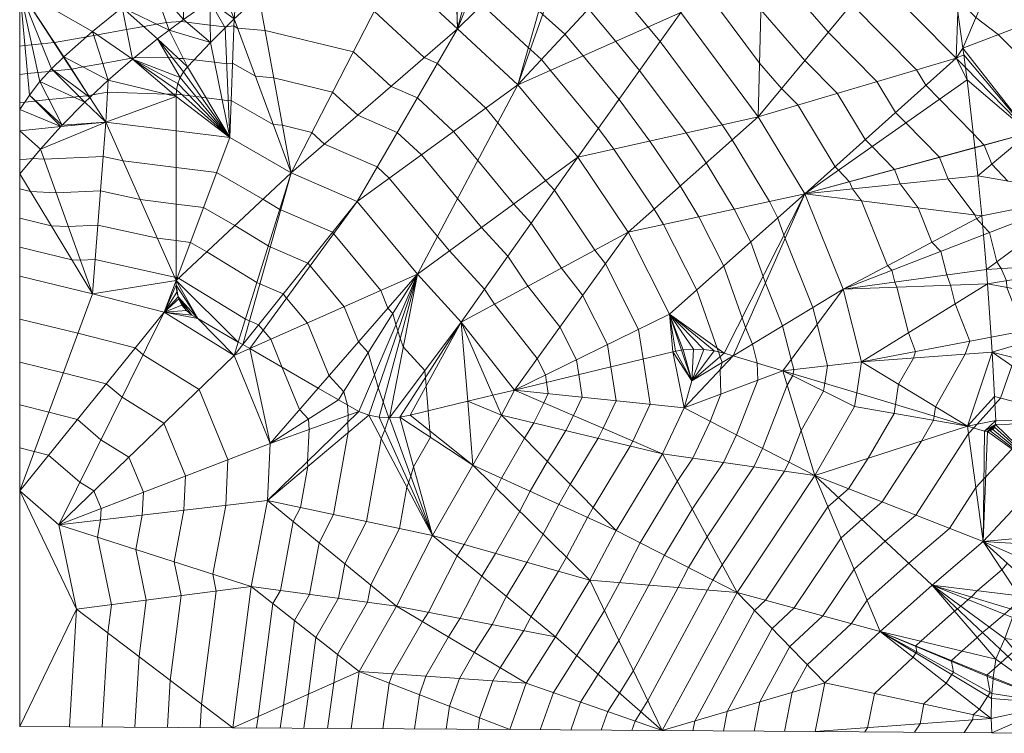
# Model space of a CAD drawing. Header units: metres. Extents: x -40 to 84, y -42 to 34.
# Tile 1 of 6: x -40 to 29, y -42 to 8. Entities that reach past the tile are written whole.
import ezdxf

# ---------------------------------------------------------------- set-up
doc = ezdxf.new("R2010")
doc.units = ezdxf.units.M
doc.layers.add('C-TOPO', color=7, linetype='Continuous', lineweight=30)
doc.layers.add('C-TOPO-MAJR', color=7, linetype='Continuous', lineweight=70)

msp = doc.modelspace()

# ---------------------------------------------------------------- linework, layer by layer
at = {"layer": 'C-TOPO-MAJR', "lineweight": 18}
for p, q in [((-40.211, 2.537, 249), (-39.867, 2.572, 249)), ((-40.211, 0.563, 250), (-37.329, 0.858, 250)), ((-40.211, -1.471, 251), (-39.315, -1.379, 251))]:
    msp.add_line(p, q, dxfattribs=at)
for points in [[(-14.411, 14.733, 244), (-14.245, 14.589, 244), (-14, 14.377, 244), (-13.432, 13.884, 244), (-12.824, 13.555, 244), (-12.186, 13.21, 244), (-9.708, 10.923, 244), (-9.675, 10.892, 244), (-8.939, 10.213, 244), (-8.674, 9.968, 244), (-7.879, 9.378, 244), (-4.634, 6.367, 244), (-4.502, 6.244, 244), (-3.724, 5.547, 244), (-3.09, 4.788, 244), (0.26, 0.735, 244), (1.341, -0.721, 244), (4.151, -4.909, 244), (4.803, -5.989, 244), (7.127, -10.583, 244), (8.571, -14.638, 244), (8.654, -14.889, 244)], [(-11.078, 15.043, 243), (-10.393, 14.673, 243), (-9.828, 14.151, 243), (-9.76, 14.089, 243), (-8.289, 12.731, 243), (-7.759, 12.241, 243), (-6.169, 11.062, 243), (-3.9, 8.957, 243), (-3.636, 8.711, 243), (-2.081, 7.318, 243), (-0.813, 5.799, 243), (1.7, 2.76, 243), (3.862, -0.152, 243), (5.969, -3.293, 243), (7.273, -5.455, 243), (9.016, -8.9, 243), (10.306, -12.522, 243), (10.552, -13.197, 243), (11.02, -14.358, 243), (11.355, -15.675, 243)], [(-7.489, 15.11, 242), (-6.843, 14.514, 242), (-4.458, 12.746, 242), (-3.167, 11.547, 242), (-2.77, 11.179, 242), (-0.438, 9.088, 242), (1.465, 6.81, 242), (3.14, 4.784, 242), (6.382, 0.416, 242), (7.787, -1.678, 242), (9.744, -4.921, 242), (10.905, -7.217, 242), (11.765, -9.632, 242), (11.93, -10.082, 242), (13.135, -13.075, 242), (13.733, -15.427, 242), (13.912, -16.13, 242), (13.865, -16.428, 242)], [(-3.527, 15.007, 241), (-2.748, 14.429, 241), (-2.433, 14.137, 241), (-1.904, 13.646, 241), (1.205, 10.859, 241), (3.742, 7.822, 241), (4.58, 6.808, 241), (8.903, 0.984, 241), (9.606, -0.063, 241), (12.214, -4.386, 241), (12.795, -5.535, 241), (13.225, -6.742, 241), (13.307, -6.967, 241), (15.25, -11.791, 241), (15.549, -12.967, 241), (16.286, -15.864, 241), (16.092, -17.096, 241)], [(18.319, -17.764, 240), (18.659, -15.599, 240), (17.364, -10.507, 240), (14.684, -3.852, 240), (11.424, 1.552, 240), (6.019, 8.833, 240), (2.848, 12.629, 240), (0.326, 14.89, 240)], [(21.025, -18.576, 239), (21.246, -17.167, 239), (22.284, -15.328, 239), (22.439, -14.879, 239), (21.933, -13.572, 239), (21.119, -10.373, 239), (20.987, -10.012, 239), (20.777, -9.19, 239), (20.473, -8.864, 239), (18.652, -4.342, 239), (18.025, -3.504, 239), (17.823, -3, 239), (17.822, -2.997, 239), (17.039, -2.196, 239), (16.8, -1.95, 239), (14.192, 2.373, 239), (13.054, 3.522, 239), (11.52, 5.292, 239), (7.688, 10.454, 239), (5.515, 12.851, 239), (4.512, 14.052, 239), (3.954, 14.596, 239), (3.766, 14.765, 239)], [(23.731, -19.388, 238), (23.833, -18.735, 238), (25.908, -15.058, 238), (26.218, -14.159, 238), (25.207, -11.545, 238), (24.875, -10.238, 238), (24.609, -9.517, 238), (24.191, -7.872, 238), (23.582, -7.221, 238), (22.62, -4.831, 238), (21.367, -3.155, 238), (20.961, -2.149, 238), (20.959, -2.143, 238), (19.395, -0.539, 238), (18.916, -0.048, 238), (16.959, 3.194, 238), (14.685, 5.491, 238), (11.617, 9.031, 238), (9.357, 12.075, 238), (7.043, 14.627, 238)], [(27.122, -6.039, 237), (26.691, -5.578, 237), (26.587, -5.321, 237), (24.708, -2.807, 237), (24.099, -1.297, 237), (24.096, -1.288, 237), (21.75, 1.117, 237), (21.031, 1.853, 237), (19.727, 4.015, 237), (16.315, 7.461, 237), (11.713, 12.77, 237), (11.025, 13.697, 237), (10.321, 14.473, 237)], [(-17.87, 14, 245), (-15.77, 13.301, 245), (-13.98, 11.747, 245), (-9.589, 7.695, 245), (-5.368, 3.777, 245), (-1.18, -1.289, 245), (2.333, -6.524, 245), (5.237, -12.265, 245), (5.638, -14.86, 245)], [(13.62, 14.3, 236), (14.571, 13.324, 236), (17.946, 9.43, 236), (22.495, 4.836, 236), (23.147, 3.755, 236), (24.105, 2.773, 236), (26.475, 0.344, 236)], [(25.918, 4.985, 235), (25.263, 5.657, 235), (19.576, 11.399, 235), (16.934, 14.11, 235)], [(-22.509, 10.834, 246), (-21.419, 10.372, 246), (-15.43, 8.923, 246), (-11.918, 5.681, 246), (-10.996, 5.281, 246), (-7.619, 2.147, 246), (-6.774, 1.128, 246), (-3.424, -2.925, 246), (-2.812, -3.597, 246), (-0.002, -7.785, 246), (0.742, -8.733, 246), (3.066, -13.326, 246), (3.385, -15.394, 246)], [(41.916, -8.759, 234), (41.895, -8.55, 234), (41.883, -8.432, 234), (41.669, -8.099, 234), (41.558, -7.877, 234), (41.459, -7.726, 234), (37.159, -1.301, 234), (35.918, -0.631, 234), (32.669, 2.842, 234), (28.211, 7.294, 234), (26.652, 8.5, 234), (25.742, 9.419, 234), (25.612, 9.55, 234), (25.242, 9.924, 234)], [(-35.524, 7.141, 247), (-35.022, 7.232, 247), (-34.778, 7.276, 247), (-32.732, 7.644, 247), (-31.539, 7.859, 247), (-30.615, 8.025, 247), (-29.947, 8.145, 247), (-28.945, 8.215, 247)], [(-28.945, 8.215, 247), (-28.55, 8.165, 247), (-26.89, 7.957, 247), (-25.871, 7.829, 247), (-25.785, 7.833, 247)], [(-25.785, 7.833, 247), (-25.23, 7.902, 247), (-24.973, 7.754, 247), (-23.053, 7.592, 247), (-16.881, 6.099, 247), (-14.247, 3.667, 247), (-12.403, 2.868, 247), (-9.87, 0.518, 247), (-8.181, -1.521, 247), (-5.668, -4.561, 247), (-4.444, -5.905, 247), (-2.336, -9.045, 247), (-0.849, -10.942, 247), (0.894, -14.387, 247), (1.134, -15.938, 247)], [(-40.211, 6.485, 247), (-39.853, 6.522, 247), (-39.358, 6.572, 247), (-38.684, 6.641, 247), (-37.801, 6.732, 247), (-37.774, 6.737, 247), (-35.524, 7.141, 247)], [(-38.154, 4.721, 248), (-37.835, 4.754, 248), (-37.788, 4.759, 248), (-36.595, 4.881, 248), (-36.571, 4.885, 248), (-35.77, 5.029, 248), (-34.4, 5.276, 248), (-32.401, 5.636, 248), (-32.341, 5.647, 248), (-32.229, 5.667, 248)], [(-32.229, 5.667, 248), (-29.803, 5.687, 248), (-29.527, 5.665, 248), (-29.106, 5.629, 248), (-28.771, 5.629, 248), (-28.023, 5.535, 248)], [(-28.023, 5.535, 248), (-26.592, 5.356, 248), (-25.736, 5.248, 248), (-25.327, 5.299, 248), (-23.727, 4.378, 248), (-22.446, 4.27, 248), (-18.332, 3.274, 248), (-16.576, 1.653, 248), (-13.809, 0.455, 248), (-12.121, -1.112, 248), (-9.588, -4.17, 248), (-7.913, -6.196, 248), (-6.076, -8.212, 248), (-4.671, -10.306, 248), (-2.44, -13.151, 248), (-1.278, -15.447, 248), (-1.118, -16.481, 248)], [(15.417, -41.462, 235), (16.089, -38.04, 235), (19.951, -34.447, 235), (23.595, -31.206, 235), (27.159, -28.167, 235), (31.594, -23.439, 235), (34.854, -19.826, 235), (36.88, -17.242, 235), (37.556, -11.998, 235), (37.365, -8.505, 235), (34.431, -3.92, 235), (30.37, 0.422, 235), (25.918, 4.985, 235)], [(-38.154, 4.721, 248), (-38.932, 4.642, 248), (-39.673, 4.566, 248), (-40.211, 4.511, 248)], [(-39.867, 2.572, 249), (-39.121, 2.648, 249), (-39.09, 2.651, 249), (-38.154, 2.747, 249), (-36.45, 2.922, 249), (-36.066, 2.961, 249), (-35.469, 3.022, 249), (-35.39, 3.03, 249), (-35.388, 3.03, 249), (-35.113, 3.08, 249)], [(-35.113, 3.08, 249), (-34.072, 3.267, 249), (-29.898, 3.121, 249), (-29.456, 3.126, 249), (-29.267, 3.127, 249)], [(-29.267, 3.127, 249), (-28.853, 3.075, 249), (-28.321, 3.008, 249), (-27.88, 2.953, 249), (-27.505, 2.906, 249), (-27.178, 2.865, 249), (-26.057, 2.724, 249), (-25.628, 2.67, 249), (-25.424, 2.696, 249), (-22.48, 1.002, 249), (-21.84, 0.948, 249), (-19.783, 0.45, 249), (-18.905, -0.36, 249), (-15.216, -1.958, 249), (-14.372, -2.742, 249), (-10.994, -6.819, 249), (-10.157, -7.832, 249), (-7.708, -10.52, 249), (-7.005, -11.567, 249), (-4.03, -15.36, 249), (-3.449, -16.508, 249), (-3.369, -17.025, 249)], [(-37.329, 0.858, 250), (-34.185, 1.179, 250), (-29.278, 0.564, 250)], [(-29.278, 0.564, 250), (-25.521, 0.093, 250), (-21.233, -2.374, 250), (-16.623, -4.371, 250), (-12.401, -9.468, 250), (-9.34, -12.828, 250), (-8.884, -18.357, 250)], [(28.883, -2.955, 236), (27.769, -1.764, 236), (27.237, -0.443, 236), (27.233, -0.433, 236), (26.475, 0.344, 236)], [(-39.315, -1.379, 251), (-38.511, -1.418, 251), (-34.373, -1.226, 251), (-32.985, -1.531, 251), (-29.278, -1.996, 251)], [(-29.278, -1.996, 251), (-26.44, -2.352, 251), (-23.201, -4.215, 251), (-22.031, -4.931, 251), (-21.96, -4.962, 251), (-18.342, -6.529, 251), (-18.263, -6.624, 251), (-14.965, -10.606, 251), (-14.46, -11.834, 251), (-14.118, -12.209, 251), (-13.902, -12.989, 251), (-13.768, -13.424, 251), (-13.6, -13.934, 251), (-13.388, -14.543, 251), (-11.872, -16.206, 251), (-11.832, -16.693, 251), (-11.783, -17.283, 251), (-11.64, -19.022, 251)], [(-40.211, -3.505, 252), (-39.46, -3.688, 252), (-37.665, -3.776, 252), (-34.561, -3.632, 252), (-31.785, -4.241, 252), (-29.278, -4.556, 252)], [(-29.278, -4.556, 252), (-27.359, -4.796, 252), (-25.168, -6.057, 252), (-22.828, -7.488, 252), (-22.687, -7.549, 252), (-20.062, -8.686, 252), (-19.904, -8.877, 252), (-17.529, -11.744, 252), (-16.519, -14.199, 252), (-15.835, -14.95, 252), (-15.402, -16.51, 252), (-15.134, -17.38, 252), (-14.8, -18.4, 252), (-14.41, -19.515, 252)], [(-40.211, -5.538, 253), (-38.015, -6.075, 253), (-36.818, -6.133, 253), (-34.749, -6.037, 253), (-30.585, -6.951, 253), (-29.278, -7.115, 253)], [(27.983, -18.571, 237), (28.376, -18.135, 237), (29.159, -15.867, 237), (29.551, -15.367, 237), (29.682, -14.353, 237), (29.997, -13.438, 237), (28.819, -10.394, 237), (28.794, -9.926, 237), (28.43, -9.072, 237), (28.122, -8.591, 237), (27.604, -6.555, 237), (27.122, -6.039, 237)], [(-40.211, -7.572, 254), (-36.57, -8.461, 254), (-35.972, -8.491, 254), (-34.937, -8.443, 254), (-29.385, -9.662, 254), (-29.278, -9.675, 254)], [(-29.278, -7.115, 253), (-28.277, -7.241, 253), (-27.135, -7.898, 253), (-23.626, -10.045, 253), (-23.414, -10.137, 253), (-21.782, -10.844, 253), (-21.544, -11.131, 253), (-20.093, -12.883, 253), (-18.578, -16.565, 253), (-17.552, -17.691, 253), (-17.296, -18.615, 253)], [(-25.298, -41.19, 255), (-24.017, -31.316, 255), (-22.891, -25.296, 255), (-22.697, -21.296, 255), (-25.221, -15.159, 255), (-30.115, -12.13, 255), (-35.125, -10.848, 255), (-40.211, -9.605, 255)], [(-29.278, -9.675, 254), (-29.196, -9.685, 254), (-29.102, -9.739, 254), (-24.424, -12.602, 254), (-24.141, -12.725, 254), (-23.501, -13.002, 254), (-23.185, -13.384, 254), (-22.657, -14.021, 254), (-21.849, -15.984, 254)], [(-27.583, -41.175, 256), (-27.488, -39.533, 256), (-26.463, -31.633, 256), (-26.708, -30.451, 256), (-25.807, -25.635, 256), (-25.651, -22.435, 256), (-27.671, -17.526, 256), (-31.586, -15.102, 256), (-32.134, -14.627, 256), (-36.142, -13.601, 256), (-40.211, -12.607, 256)], [(-5.942, -41.32, 245), (-4.793, -38.068, 245), (-2.733, -34.825, 245), (-0.335, -30.874, 245), (1.488, -27.395, 245), (4.731, -22.026, 245), (6.25, -18.817, 245), (6.791, -16.926, 245), (5.638, -14.86, 245)], [(-3.809, -41.334, 244), (-2.89, -38.732, 244), (-1.242, -36.139, 244), (0.676, -32.977, 244), (1.722, -31.044, 244), (3.181, -28.261, 244), (5.774, -23.965, 244), (6.864, -22.33, 244), (8.08, -19.763, 244), (8.826, -17.846, 244), (8.761, -16.149, 244), (8.905, -15.642, 244), (8.77, -15.235, 244), (8.654, -14.889, 244)], [(-29.868, -41.16, 257), (-29.678, -37.875, 257), (-28.909, -31.95, 257), (-29.399, -29.586, 257), (-28.723, -25.974, 257), (-28.606, -23.574, 257), (-30.121, -19.892, 257), (-33.057, -18.075, 257), (-34.153, -17.124, 257), (-37.16, -16.355, 257), (-40.211, -15.609, 257)], [(-8.162, -41.305, 246), (-8.049, -40.505, 246), (-7.13, -37.904, 246), (-6.606, -36.989, 246), (-4.958, -34.396, 246), (-4.455, -33.409, 246), (-2.537, -30.248, 246), (-1.972, -29.262, 246), (-0.513, -26.479, 246), (-0.112, -25.781, 246), (2.482, -21.485, 246), (2.66, -21.134, 246), (3.876, -18.567, 246), (3.385, -15.394, 246)], [(-1.676, -41.348, 243), (-0.987, -39.397, 243), (0.25, -37.452, 243), (1.688, -35.081, 243), (3.779, -31.213, 243), (4.873, -29.126, 243), (6.818, -25.904, 243), (8.998, -22.635, 243), (9.91, -20.71, 243), (11.401, -16.875, 243), (11.355, -15.675, 243)], [(-23.647, -41.201, 254), (-23.534, -40.402, 254), (-22.509, -32.502, 254), (-21.985, -31.588, 254), (-21.084, -26.772, 254), (-20.581, -25.786, 254), (-20.067, -22.915, 254), (-20.075, -22.557, 254), (-19.966, -20.318, 254), (-20.025, -19.602, 254), (-20.638, -18.93, 254), (-21.849, -15.984, 254)], [(-12.601, -41.275, 248), (-12.263, -38.876, 248), (-11.804, -37.576, 248), (-10.232, -34.833, 248), (-9.408, -33.536, 248), (-7.898, -30.577, 248), (-6.939, -28.997, 248), (-5.244, -26.038, 248), (-4.514, -24.647, 248), (-3.312, -22.551, 248), (-2.016, -20.403, 248), (-1.48, -19.352, 248), (-0.873, -18.068, 248), (-1.118, -16.481, 248)], [(-10.381, -41.29, 247), (-10.156, -39.691, 247), (-9.467, -37.74, 247), (-8.419, -35.911, 247), (-7.183, -33.966, 247), (-6.176, -31.993, 247), (-4.738, -29.623, 247), (-3.608, -27.65, 247), (-2.513, -25.563, 247), (-1.712, -24.166, 247), (0.233, -20.944, 247), (0.59, -20.243, 247), (1.502, -18.318, 247), (1.134, -15.938, 247)], [(0.458, -41.362, 242), (0.917, -40.062, 242), (1.741, -38.765, 242), (2.7, -37.184, 242), (5.836, -31.383, 242), (6.565, -29.992, 242), (7.862, -27.844, 242), (11.132, -22.94, 242), (11.74, -21.656, 242), (13.462, -17.226, 242), (13.844, -16.561, 242), (13.865, -16.428, 242)], [(-14.821, -41.26, 249), (-14.37, -38.062, 249), (-14.141, -37.412, 249), (-12.045, -33.754, 249), (-11.633, -33.106, 249), (-9.62, -29.161, 249), (-9.14, -28.371, 249), (-6.88, -24.426, 249), (-6.515, -23.73, 249), (-4.913, -20.936, 249), (-4.264, -19.862, 249), (-3.551, -18.46, 249), (-3.247, -17.818, 249), (-3.369, -17.025, 249)], [(2.591, -41.377, 241), (2.82, -40.726, 241), (3.232, -40.078, 241), (3.712, -39.288, 241), (7.893, -31.553, 241), (8.258, -30.857, 241), (8.906, -29.783, 241), (13.265, -23.244, 241), (13.569, -22.603, 241), (14.431, -20.387, 241), (16.006, -17.643, 241), (16.092, -17.096, 241)], [(4.724, -41.391, 240), (9.95, -31.723, 240), (15.399, -23.549, 240), (18.168, -18.725, 240), (18.319, -17.764, 240)], [(-17.041, -41.246, 250), (-16.478, -37.248, 250), (-13.858, -32.676, 250), (-11.341, -27.745, 250), (-8.516, -22.814, 250), (-8.884, -18.357, 250)], [(6.862, -41.405, 239), (6.997, -40.721, 239), (11.178, -32.986, 239), (11.95, -32.268, 239), (16.309, -25.729, 239), (17.038, -25.08, 239), (17.751, -24.473, 239), (19.124, -22.341, 239), (20.927, -19.202, 239), (21.025, -18.576, 239)], [(26.497, -20.218, 237), (26.733, -19.956, 237), (27.983, -18.571, 237)], [(-32.153, -41.144, 258), (-31.868, -36.217, 258), (-31.356, -32.268, 258), (-32.089, -28.722, 258), (-31.639, -26.314, 258), (-31.561, -24.713, 258), (-32.571, -22.259, 258), (-34.528, -21.047, 258), (-36.173, -19.621, 258), (-38.177, -19.108, 258), (-40.211, -18.611, 258)], [(-21.995, -41.212, 253), (-21.77, -39.613, 253), (-21.001, -33.689, 253), (-19.953, -31.86, 253), (-19.278, -28.248, 253), (-18.271, -26.276, 253), (-17.244, -20.533, 253), (-17.259, -19.819, 253), (-17.236, -19.341, 253), (-17.296, -18.615, 253)], [(-18.692, -41.234, 251), (-18.242, -38.036, 251), (-17.985, -36.061, 251), (-15.89, -32.404, 251), (-15.665, -31.2, 251), (-13.651, -27.255, 251), (-13.133, -24.361, 251), (-13.014, -24.048, 251), (-12.863, -23.591, 251), (-12.669, -22.932, 251), (-11.488, -20.87, 251), (-11.524, -20.424, 251), (-11.64, -19.022, 251)], [(-20.344, -41.223, 252), (-20.006, -38.825, 252), (-19.493, -34.875, 252), (-17.922, -32.132, 252), (-17.471, -29.724, 252), (-15.961, -26.766, 252), (-14.926, -20.978, 252), (-14.686, -20.351, 252), (-14.41, -19.515, 252)], [(9.001, -41.42, 238), (9.27, -40.051, 238), (12.406, -34.25, 238), (13.95, -32.812, 238), (17.22, -27.908, 238), (18.677, -26.612, 238), (20.103, -25.396, 238), (22.85, -21.133, 238), (23.685, -19.678, 238), (23.731, -19.388, 238)], [(11.14, -41.434, 237), (11.543, -39.38, 237), (13.633, -35.513, 237), (15.951, -33.357, 237), (18.13, -30.088, 237), (20.316, -28.143, 237), (22.455, -26.32, 237), (26.138, -20.604, 237), (26.497, -20.218, 237)], [(-34.438, -41.129, 259), (-34.058, -34.559, 259), (-33.802, -32.585, 259), (-34.78, -27.857, 259), (-34.555, -26.653, 259), (-34.516, -25.853, 259), (-35.021, -24.625, 259), (-35.999, -24.019, 259), (-38.192, -22.117, 259), (-39.194, -21.861, 259), (-40.211, -21.613, 259)], [(13.278, -41.448, 236), (13.816, -38.71, 236), (14.861, -36.777, 236), (17.951, -33.902, 236), (19.041, -32.267, 236), (21.956, -29.675, 236), (24.807, -27.243, 236), (26.648, -24.385, 236), (27.216, -23.775, 236), (27.336, -23.646, 236), (29.165, -21.696, 236)], [(27.949, -37.035, 232), (28.388, -36.645, 232), (28.889, -36.199, 232), (29.365, -35.793, 232), (29.95, -35.105, 232), (30.996, -34.117, 232), (31.294, -33.832, 232), (31.746, -33.3, 232), (32.218, -32.746, 232), (32.224, -32.739, 232), (32.649, -32.285, 232), (34.247, -31.216, 232), (36.201, -29.375, 232), (36.655, -29.068, 232), (36.959, -28.862, 232), (37.288, -28.639, 232), (37.701, -28.305, 232), (38.206, -27.912, 232), (38.819, -27.452, 232), (39.485, -26.971, 232)], [(28.845, -29.693, 234), (28.468, -30.137, 234), (26.757, -31.596, 234), (26.338, -32.036, 234), (26.121, -32.221, 234), (25.589, -32.675, 234), (25.359, -32.871, 234), (25.167, -33.042, 234), (22.813, -35.136, 234), (22.444, -35.463, 234), (22.45, -35.497, 234), (22.515, -35.873, 234), (22.459, -35.96, 234), (22.265, -36.26, 234), (19.553, -38.784, 234), (19.08, -41.187, 234), (18.888, -41.486, 234)], [(29.549, -32.375, 233), (29.082, -32.865, 233), (28.647, -33.236, 233), (27.582, -34.144, 233), (27.124, -34.535, 233), (26.739, -34.878, 233), (25.674, -35.824, 233), (24.938, -36.479, 233), (24.95, -36.548, 233), (25.079, -37.3, 233), (24.967, -37.473, 233), (24.579, -38.073, 233), (23.016, -39.527, 233), (22.744, -40.912, 233), (22.358, -41.509, 233)], [(27.949, -37.035, 232), (27.431, -37.496, 232), (27.449, -37.599, 232), (27.643, -38.726, 232), (27.475, -38.986, 232), (26.893, -39.885, 232), (26.479, -40.271, 232), (26.407, -40.637, 232), (25.829, -41.532, 232)]]:
    msp.add_polyline3d(points, dxfattribs=at)

# ---------------------------------------------------------------- meshes
at = {"layer": 'C-TOPO', "lineweight": 9}
mesh = msp.add_polyface(dxfattribs=at)
corners = [(-39.535, 3.062, 248.769), (-38.792, 4.011, 248.326), (-40.211, 10.433, 245), (-37.987, 4.908, 247.914), (-37.144, 5.724, 247.544), (-40.211, 2.064, 249.239), (-35.109, 7.504, 246.861), (-33.035, 9.188, 246.227), (-37.121, 5.747, 247.535), (-30.902, 10.797, 245.635), (-32.329, 5.586, 248.03), (-29.247, 3.427, 248.882), (-29.148, 3.87, 248.704), (-28.986, 4.294, 248.531), (-30.574, 7.001, 247.499), (-28.762, 4.689, 248.366), (-28.483, 5.046, 248.213), (-26.877, 6.752, 247.469), (-28.766, 8.348, 246.939), (-29.755, 7.612, 247.275), (-26.908, 9.623, 246.351), (-25.212, 8.401, 246.809), (-25.841, 7.778, 247.019), (-25.001, 10.826, 245.883), (-25.943, 10.232, 246.067), (-23.49, 9.99, 246.278), (-28.712, 12.328, 245.085), (-28.339, 12.571, 245), (-40.211, 20.363, 240), (-23.049, 11.954, 245.542), (-21.714, 11.517, 245.775), (-21.727, 12.631, 245.344), (-20.365, 13.225, 245.18), (-26.97, 13.457, 244.678), (-26.47, 13.781, 244.547), (-22.961, 15.811, 243.753), (-40.211, 33.8, 235), (-24.177, 15.151, 244.008), (-23.564, 15.484, 243.882), (-21.715, 16.412, 243.526), (-14.907, 24.173, 240), (-13.832, 33.624, 235)]
mesh.append_faces([[corners[k] for k in face] for face in [(0, 1, 2), (2, 3, 4), (3, 2, 1), (0, 2, 5), (6, 7, 2), (8, 6, 2), (4, 8, 2), (9, 2, 7), (10, 11, 12), (12, 13, 10), (14, 13, 15), (10, 13, 14), (14, 15, 16), (17, 18, 19), (17, 20, 18), (14, 16, 19), (21, 20, 22), (23, 24, 21), (24, 20, 21), (23, 21, 25), (22, 20, 17), (16, 17, 19), (26, 27, 28), (9, 26, 28), (29, 30, 31), (29, 23, 25), (32, 31, 30), (25, 30, 29), (33, 34, 28), (35, 36, 28), (28, 34, 37), (33, 28, 27), (37, 38, 28), (36, 39, 40), (35, 39, 36), (38, 35, 28), (9, 28, 2), (40, 41, 36)]])
at = {"layer": 'C-TOPO', "color": 8, "lineweight": 9}
mesh = msp.add_polyface(dxfattribs=at)
corners = [(-40.211, 0.563, 250), (-40.211, -2.447, 251.48), (-38.762, -0.721, 250.704), (-40.211, 2.064, 249.239), (-37.329, 0.858, 250), (-39.535, 3.062, 248.769), (-37.246, 0.948, 249.958), (-38.792, 4.011, 248.326), (-35.667, 2.557, 249.225), (-37.987, 4.908, 247.914), (-37.144, 5.724, 247.544), (-35.305, 2.899, 249.071), (-37.121, 5.747, 247.535), (-34.028, 4.104, 248.599), (-35.109, 7.504, 246.861), (-32.329, 5.586, 248.03), (-33.035, 9.188, 246.227), (-30.574, 7.001, 247.499), (-29.755, 7.612, 247.275), (-30.902, 10.797, 245.635), (-28.766, 8.348, 246.939), (-28.712, 12.328, 245.085), (-26.908, 9.623, 246.351), (-28.339, 12.571, 245), (-26.058, 12.981, 245), (-25.943, 10.232, 246.067), (-25.001, 10.826, 245.883), (-23.049, 11.954, 245.542), (-26.97, 13.457, 244.678), (-26.47, 13.781, 244.547), (-24.177, 15.151, 244.008), (-21.727, 12.631, 245.344), (-20.365, 13.225, 245.18), (-22.961, 15.811, 243.753), (-18.969, 13.733, 245.052), (-20.442, 16.952, 243.332), (-19.144, 17.431, 243.17), (-18.181, 13.966, 245), (-17.86, 14.061, 244.972), (-17.823, 14.071, 244.96), (-17.544, 14.154, 244.877), (-16.698, 18.04, 243.016), (-16.096, 14.485, 244.495), (-15.11, 14.63, 244.272), (-17.825, 17.847, 243.042), (-14.416, 18.398, 242.392), (-14.004, 14.793, 243.842), (-13.178, 14.875, 243.536), (-15.426, 18.256, 242.661), (-13.016, 18.595, 242.057), (-11.899, 15.002, 243.2), (-21.715, 16.412, 243.526), (-23.564, 15.484, 243.882), (-12.202, 18.685, 241.752), (-13.154, 18.576, 242.111), (-10.596, 18.863, 241.322), (-9.788, 15.109, 242.681), (-8.701, 19.017, 240.838), (-9.863, 15.105, 242.704)]
mesh.append_faces([[corners[k] for k in face] for face in [(0, 1, 2), (3, 0, 4), (3, 4, 5), (5, 4, 6), (4, 0, 2), (7, 6, 8), (8, 9, 7), (7, 5, 6), (10, 11, 12), (11, 10, 9), (13, 14, 12), (12, 11, 13), (11, 9, 8), (14, 15, 16), (13, 15, 14), (16, 17, 18), (16, 15, 17), (19, 18, 20), (20, 21, 19), (19, 16, 18), (21, 22, 23), (24, 25, 26), (23, 22, 25), (22, 21, 20), (24, 26, 27), (28, 23, 24), (29, 28, 24), (30, 27, 31), (24, 23, 25), (31, 32, 33), (29, 24, 30), (24, 27, 30), (34, 35, 32), (36, 37, 38), (36, 34, 37), (36, 39, 40), (41, 42, 43), (44, 40, 42), (36, 38, 39), (45, 46, 47), (48, 43, 46), (49, 47, 50), (32, 35, 51), (33, 32, 51), (36, 35, 34), (44, 36, 40), (42, 41, 44), (52, 31, 33), (43, 48, 41), (46, 45, 48), (49, 50, 53), (54, 45, 47), (49, 54, 47), (50, 55, 53), (30, 31, 52), (56, 57, 55), (56, 55, 58), (50, 58, 55)]], dxfattribs={"color": 8})
mesh = msp.add_polyface(dxfattribs=at)
corners = [(32.418, -39.528, 230), (27.851, -37.768, 231.839), (27.774, -38.799, 231.949), (27.748, -39.151, 231.891), (27.864, -37.672, 231.826), (28.036, -36.393, 232.175), (28.347, -35.688, 232.307), (27.727, -40.538, 231.64), (28.674, -34.948, 232.453), (35.59, -35.798, 230), (29.221, -33.467, 232.773), (27.77, -41.545, 231.441), (30.396, -29.593, 233.533), (31.041, -27.806, 233.863), (30.633, -28.381, 233.821), (31.521, -27.289, 233.865), (32.771, -41.578, 230), (-1.195, 14.946, 240.403), (0.326, 14.89, 240), (-1.038, 16.113, 240), (-2.197, 14.972, 240.678), (-1.445, 14.952, 240.47), (-6.613, 15.088, 241.748), (-5.013, 19.061, 240), (-8.701, 19.017, 240.838), (-9.788, 15.109, 242.681), (-7.673, 15.115, 242.053), (-6.803, 19.112, 240.377), (-3.001, 19.129, 239.415), (1.097, 18.99, 238.327), (3.084, 18.893, 237.811), (-5.167, 19.144, 240), (-5, 19.147, 239.96), (-4.902, 19.149, 239.933), (-4.675, 19.147, 239.874), (4.044, 14.755, 238.919), (16.896, 14.112, 235.012), (14.116, 18.152, 234.666), (11.755, 14.406, 236.562), (16.929, 14.116, 235), (16.919, 14.111, 235.005), (16.934, 14.11, 235), (18.225, 14.036, 234.7), (16.926, 14.11, 235.002), (18.522, 17.767, 233.651), (5.192, 18.789, 237.207), (5.282, 14.71, 238.537), (9.284, 18.525, 236.002), (12.68, 18.263, 235), (18.944, 17.73, 233.568), (21.308, 17.499, 233.109), (21.43, 13.819, 233.963), (24.265, 13.628, 233.36), (23.767, 17.258, 232.562), (24.691, 13.599, 233.265), (24.182, 17.412, 232.423), (26.583, 18.298, 231.647), (27.251, 14.815, 232.37), (29.832, 15.984, 231.481), (29.427, 19.257, 230.752), (32.434, 17.105, 230.598), (6.273, 18.719, 236.903)]
mesh.append_faces([[corners[k] for k in face] for face in [(0, 1, 2), (2, 3, 0), (4, 0, 5), (0, 6, 5), (4, 1, 0), (7, 0, 3), (0, 8, 6), (9, 10, 8), (0, 7, 11), (12, 13, 14), (15, 13, 12), (11, 16, 0), (17, 18, 19), (20, 21, 19), (17, 19, 21), (22, 20, 23), (24, 25, 26), (22, 23, 27), (19, 28, 20), (29, 19, 18), (18, 30, 29), (26, 27, 24), (28, 19, 29), (27, 23, 31), (27, 26, 22), (31, 23, 32), (33, 23, 34), (32, 23, 33), (20, 34, 23), (28, 34, 20), (18, 35, 30), (36, 37, 38), (39, 36, 40), (41, 42, 39), (43, 39, 40), (39, 43, 41), (42, 44, 39), (44, 36, 39), (45, 35, 46), (47, 46, 38), (48, 47, 38), (37, 36, 44), (38, 37, 48), (49, 44, 42), (42, 50, 49), (42, 51, 50), (51, 52, 53), (53, 52, 54), (51, 53, 50), (53, 54, 55), (56, 57, 58), (55, 54, 57), (59, 56, 58), (57, 56, 55), (59, 58, 60), (61, 45, 46), (47, 61, 46), (35, 45, 30)]], dxfattribs={"color": 8})
at = {"layer": 'C-TOPO', "lineweight": 9}
mesh = msp.add_polyface(dxfattribs=at)
corners = [(6.075, -14.778, 245), (6.791, -16.926, 245), (6.178, -14.759, 244.957), (7.631, -14.721, 244.38), (8.353, -14.816, 244.109), (6.903, -14.702, 244.664), (37.556, -11.998, 235), (27.722, -13.872, 237.602), (27.793, -14.917, 237.48), (37.365, -8.505, 235), (27.383, -9.138, 237.234), (27.468, -10.146, 237.309), (36.88, -17.242, 235), (41.436, -12.999, 234.013), (41.353, -12.392, 234.026), (41.295, -11.544, 234.029), (41.246, -10.696, 234.029), (41.603, -13.649, 233.867), (41.814, -14.177, 233.733), (41.26, -10.25, 234.019), (41.272, -10.191, 234.016), (41.348, -9.813, 234.048), (41.508, -9.397, 234.069), (34.431, -3.92, 235), (25.799, 5.878, 234.839), (25.918, 4.985, 235), (30.37, 0.422, 235), (25.4, 8.869, 234.211), (25.736, 6.346, 234.725), (29.832, 15.984, 231.481), (27.251, 14.815, 232.37), (24.691, 13.599, 233.265), (26.588, -0.622, 236.207), (26.786, -2.59, 236.378), (26.032, 4.129, 235.182), (26.586, -0.609, 236.206), (27.179, -6.719, 237.124), (27.066, -5.38, 236.879), (41.866, 12.522, 230), (42.428, -8.36, 233.878), (42.237, -8.426, 233.922), (42.63, -8.36, 233.833)]
mesh.append_faces([[corners[k] for k in face] for face in [(0, 1, 2), (3, 1, 4), (2, 1, 5), (3, 5, 1), (6, 7, 8), (9, 10, 11), (11, 7, 6), (8, 12, 6), (13, 14, 6), (6, 15, 16), (15, 6, 14), (6, 12, 17), (12, 18, 17), (19, 9, 6), (9, 20, 21), (20, 9, 19), (19, 6, 16), (21, 22, 9), (6, 9, 11), (9, 23, 10), (24, 25, 26), (27, 28, 29), (24, 26, 28), (30, 31, 27), (32, 33, 26), (34, 35, 26), (32, 26, 35), (10, 23, 36), (23, 26, 33), (23, 37, 36), (38, 26, 23), (23, 33, 37), (28, 26, 38), (38, 29, 28), (34, 26, 25), (39, 23, 40), (40, 23, 9), (39, 41, 23)]])
at = {"layer": 'C-TOPO', "color": 9, "lineweight": 9}
mesh = msp.add_polyface(dxfattribs=at)
corners = [(5.462, -14.893, 245.078), (5.638, -14.86, 245), (6.075, -14.778, 245), (6.178, -14.759, 244.957), (6.903, -14.702, 244.664), (7.631, -14.721, 244.38), (8.353, -14.816, 244.109), (9.061, -14.987, 243.853), (9.679, -15.172, 243.634), (13.153, -16.214, 242.32), (18.319, -17.764, 240), (26.068, -20.089, 237.136), (27.259, -20.447, 236.758), (27.459, -20.472, 236.702), (27.657, -20.43, 236.662), (27.83, -20.326, 236.642), (27.959, -20.172, 236.645), (28.031, -19.983, 236.67), (28.041, -19.693, 236.732), (27.954, -18.025, 237.13), (27.793, -14.917, 237.48), (27.722, -13.872, 237.602), (27.468, -10.146, 237.309), (27.383, -9.138, 237.234), (27.179, -6.719, 237.124), (27.066, -5.38, 236.879), (26.786, -2.59, 236.378), (26.588, -0.622, 236.207), (26.586, -0.609, 236.206), (26.032, 4.129, 235.182), (25.918, 4.985, 235), (25.799, 5.878, 234.839), (25.736, 6.346, 234.725), (25.4, 8.869, 234.211), (24.691, 13.599, 233.265), (24.265, 13.628, 233.36), (21.43, 13.819, 233.963), (18.225, 14.036, 234.7), (16.934, 14.11, 235), (16.926, 14.11, 235.002), (16.919, 14.111, 235.005), (16.896, 14.112, 235.012), (11.755, 14.406, 236.562), (5.282, 14.71, 238.537), (4.044, 14.755, 238.919), (0.326, 14.89, 240), (-1.195, 14.946, 240.403), (-1.445, 14.952, 240.47), (-2.197, 14.972, 240.678), (-6.613, 15.088, 241.748), (-7.673, 15.115, 242.053), (-9.788, 15.109, 242.681), (-9.863, 15.105, 242.704), (-11.899, 15.002, 243.2), (-13.178, 14.875, 243.536), (-14.004, 14.793, 243.842), (-15.11, 14.63, 244.272), (-16.096, 14.485, 244.495), (-16.898, 14.312, 244.702), (-17.684, 14.074, 244.937), (-17.867, 14.001, 245), (-17.87, 14, 245), (-17.881, 13.995, 245.003), (-18.447, 13.771, 245.062), (-19.182, 13.406, 245.168), (-19.885, 12.982, 245.298), (-21.714, 11.517, 245.775), (-23.49, 9.99, 246.278), (-25.212, 8.401, 246.809), (-25.841, 7.778, 247.019), (-26.877, 6.752, 247.469), (-28.483, 5.046, 248.213), (-28.762, 4.689, 248.366), (-28.986, 4.294, 248.531), (-29.148, 3.87, 248.704), (-29.247, 3.427, 248.882), (-29.278, 2.974, 249.06), (-29.278, 0.564, 250), (-29.278, -9.903, 254.089), (-29.278, -10.226, 254.198), (-29.231, -10.717, 254.354), (-29.132, -11.05, 254.447), (-29.091, -11.189, 254.484), (-28.863, -11.626, 254.581), (-28.557, -12.012, 254.645), (-28.182, -12.332, 254.674), (-27.753, -12.574, 254.667), (-24.925, -14.208, 254.628), (-24.609, -14.391, 254.644), (-24.123, -14.671, 254.572), (-19.337, -17.436, 253.368), (-17.909, -18.26, 253.208), (-16.496, -19.077, 252.729), (-15.804, -19.319, 252.49), (-15.086, -19.467, 252.239), (-14.355, -19.518, 251.98), (-13.624, -19.472, 251.719), (-12.905, -19.328, 251.459), (-8.884, -18.357, 250), (-7.119, -17.93, 250), (-5.621, -17.569, 250), (25.263, 5.657, 235), (19.576, 11.399, 235), (18.659, -15.599, 240), (17.364, -10.507, 240), (14.684, -3.852, 240), (11.424, 1.552, 240), (6.019, 8.833, 240), (2.848, 12.629, 240), (5.237, -12.265, 245), (2.333, -6.524, 245), (-1.18, -1.289, 245), (-5.368, 3.777, 245), (-9.589, 7.695, 245), (-13.98, 11.747, 245), (-15.77, 13.301, 245), (-9.34, -12.828, 250), (-12.401, -9.468, 250), (-16.623, -4.371, 250), (-21.233, -2.374, 250), (-25.521, 0.093, 250)]
mesh.append_faces([[corners[k] for k in face] for face in [(81, 83, 84), (85, 81, 84), (119, 78, 87), (78, 86, 87), (81, 85, 86), (88, 119, 87), (79, 81, 86), (76, 77, 120), (78, 120, 77), (79, 86, 78), (81, 79, 80), (82, 83, 81), (78, 119, 120), (75, 76, 120), (88, 89, 118), (117, 92, 93), (94, 117, 93), (116, 95, 96), (96, 97, 116), (95, 117, 94), (116, 97, 98), (89, 117, 118), (68, 120, 119), (119, 88, 118), (90, 91, 117), (89, 90, 117), (99, 100, 116), (113, 118, 112), (91, 92, 117), (117, 116, 111), (95, 116, 117), (98, 99, 116), (117, 112, 118), (113, 119, 118), (120, 74, 75), (120, 73, 74), (120, 72, 73), (120, 71, 72), (120, 69, 70), (120, 68, 69), (66, 114, 65), (65, 115, 64), (67, 68, 119), (62, 63, 115), (64, 115, 63), (62, 115, 61), (66, 67, 114), (120, 70, 71), (59, 115, 58), (115, 59, 60), (55, 115, 114), (115, 60, 61), (56, 57, 115), (115, 57, 58), (114, 113, 52), (65, 114, 115), (119, 114, 67), (56, 115, 55), (53, 54, 114), (114, 54, 55), (52, 53, 114), (51, 113, 50), (51, 52, 113), (113, 49, 50), (49, 113, 48), (113, 114, 119), (110, 116, 100), (0, 1, 109), (9, 10, 103), (105, 7, 8), (9, 104, 8), (10, 11, 103), (103, 104, 9), (2, 3, 109), (105, 110, 109), (100, 109, 110), (3, 4, 109), (109, 1, 2), (7, 109, 6), (5, 109, 4), (5, 6, 109), (109, 7, 105), (105, 8, 104), (103, 22, 104), (110, 111, 116), (12, 18, 11), (17, 12, 13), (14, 15, 17), (16, 17, 15), (14, 17, 13), (18, 12, 17), (104, 22, 23), (104, 24, 25), (104, 23, 24), (21, 22, 103), (103, 20, 21), (19, 20, 11), (18, 19, 11), (103, 11, 20), (105, 104, 25), (108, 112, 107), (112, 117, 111), (107, 112, 111), (112, 108, 47), (106, 102, 42), (106, 107, 111), (108, 107, 43), (106, 42, 107), (106, 105, 101), (111, 110, 106), (110, 105, 106), (102, 40, 41), (46, 47, 108), (48, 112, 47), (45, 46, 108), (43, 107, 42), (44, 108, 43), (44, 45, 108), (41, 42, 102), (112, 48, 113), (101, 30, 31), (30, 101, 29), (31, 32, 101), (101, 32, 33), (29, 105, 28), (101, 105, 29), (105, 27, 28), (106, 101, 102), (37, 102, 36), (102, 37, 38), (38, 39, 102), (39, 40, 102), (33, 34, 35), (36, 102, 35), (35, 102, 33), (102, 101, 33), (105, 26, 27), (105, 25, 26), (0, 109, 100)]], dxfattribs={"color": 9})
at = {"layer": 'C-TOPO', "lineweight": 9}
mesh = msp.add_polyface(dxfattribs=at)
corners = [(-17.909, -18.26, 253.208), (-22.697, -21.296, 255), (-16.496, -19.077, 252.729), (-6.513, -19.321, 250), (4.731, -22.026, 245), (-5.621, -17.569, 250), (-8.884, -18.357, 250), (-8.516, -22.814, 250), (-27.753, -12.574, 254.667), (-25.221, -15.159, 255), (-24.925, -14.208, 254.628), (-30.115, -12.13, 255), (-28.182, -12.332, 254.674), (-28.557, -12.012, 254.645), (-35.125, -10.848, 255), (-40.211, -24.614, 260), (-24.123, -14.671, 254.572), (-24.609, -14.391, 254.644), (-19.337, -17.436, 253.368), (-29.278, -9.903, 254.089), (-29.278, -10.226, 254.198), (-34.185, 1.179, 250), (-40.211, -2.447, 251.48), (-40.211, -9.605, 255), (-29.091, -11.189, 254.484), (-28.863, -11.626, 254.581), (-29.231, -10.717, 254.354), (-29.132, -11.05, 254.447), (-37.471, -26.992, 260), (-7.119, -17.93, 250), (-37.329, 0.858, 250), (-38.762, -0.721, 250.704), (-37.246, 0.948, 249.958), (-35.667, 2.557, 249.225), (-35.305, 2.899, 249.071), (-34.028, 4.104, 248.599), (-29.278, 2.974, 249.06), (-32.329, 5.586, 248.03), (-29.247, 3.427, 248.882), (-29.278, 0.564, 250)]
mesh.append_faces([[corners[k] for k in face] for face in [(0, 1, 2), (3, 4, 5), (3, 6, 7), (8, 9, 10), (9, 8, 11), (11, 12, 13), (12, 11, 8), (11, 14, 15), (16, 9, 1), (17, 10, 9), (16, 17, 9), (1, 18, 16), (11, 19, 14), (11, 20, 19), (19, 21, 14), (14, 22, 23), (23, 15, 14), (24, 11, 25), (26, 20, 11), (11, 27, 26), (27, 11, 24), (11, 13, 25), (28, 9, 11), (29, 3, 5), (3, 29, 6), (0, 18, 1), (30, 31, 21), (22, 14, 31), (32, 21, 33), (21, 32, 30), (34, 33, 21), (21, 35, 34), (21, 31, 14), (35, 21, 36), (36, 37, 35), (38, 37, 36), (36, 21, 39), (39, 21, 19)]])
mesh = msp.add_polyface(dxfattribs=at)
corners = [(-36.722, -41.114, 260), (-25.298, -41.19, 255), (-36.248, -32.902, 260), (-40.211, -41.091, 260), (-40.211, -24.614, 260), (-24.017, -31.316, 255), (-16.478, -37.248, 250), (-13.858, -32.676, 250), (-4.793, -38.068, 245), (-22.891, -25.296, 255), (-17.041, -41.246, 250), (-5.942, -41.32, 245), (-37.471, -26.992, 260), (-22.697, -21.296, 255), (-25.221, -15.159, 255), (-30.115, -12.13, 255), (-16.496, -19.077, 252.729), (-14.355, -19.518, 251.98), (-15.086, -19.467, 252.239), (-11.341, -27.745, 250), (-15.804, -19.319, 252.49), (-13.624, -19.472, 251.719), (4.724, -41.391, 240), (-2.733, -34.825, 245), (-0.335, -30.874, 245), (-8.516, -22.814, 250), (-12.905, -19.328, 251.459), (-6.513, -19.321, 250), (1.488, -27.395, 245), (-8.884, -18.357, 250), (4.731, -22.026, 245)]
mesh.append_faces([[corners[k] for k in face] for face in [(0, 1, 2), (3, 2, 4), (2, 3, 0), (1, 5, 2), (6, 5, 1), (7, 6, 8), (5, 7, 9), (7, 5, 6), (6, 10, 11), (6, 1, 10), (2, 5, 12), (12, 9, 13), (9, 12, 5), (13, 14, 12), (12, 15, 4), (9, 16, 13), (12, 4, 2), (17, 18, 19), (20, 16, 9), (19, 18, 20), (9, 19, 20), (17, 19, 21), (7, 19, 9), (11, 22, 8), (23, 19, 7), (23, 8, 22), (23, 22, 24), (23, 7, 8), (25, 26, 21), (27, 25, 28), (25, 29, 26), (25, 19, 24), (25, 21, 19), (28, 30, 27), (24, 28, 25), (19, 23, 24), (8, 6, 11)]])
mesh = msp.add_polyface(dxfattribs=at)
corners = [(16.089, -38.04, 235), (9.95, -31.723, 240), (4.724, -41.391, 240), (19.951, -34.447, 235), (27.727, -40.538, 231.64), (15.399, -23.549, 240), (28.036, -36.393, 232.175), (23.595, -31.206, 235), (15.417, -41.462, 235), (-0.335, -30.874, 245), (4.731, -22.026, 245), (1.488, -27.395, 245), (26.068, -20.089, 237.136), (18.168, -18.725, 240), (6.25, -18.817, 245), (13.153, -16.214, 242.32), (6.791, -16.926, 245), (9.679, -15.172, 243.634), (18.319, -17.764, 240), (5.462, -14.893, 245.078), (-5.621, -17.569, 250), (5.638, -14.86, 245), (6.075, -14.778, 245), (9.061, -14.987, 243.853), (8.353, -14.816, 244.109), (27.159, -28.167, 235), (27.748, -39.151, 231.891), (27.774, -38.799, 231.949), (27.851, -37.768, 231.839), (27.864, -37.672, 231.826), (28.347, -35.688, 232.307), (29.675, -31.955, 233.077), (27.259, -20.447, 236.758), (27.77, -41.545, 231.441)]
mesh.append_faces([[corners[k] for k in face] for face in [(0, 1, 2), (3, 0, 4), (1, 3, 5), (3, 1, 0), (3, 6, 7), (0, 2, 8), (9, 2, 1), (10, 1, 5), (5, 3, 7), (1, 10, 11), (11, 9, 1), (5, 12, 13), (14, 10, 5), (4, 0, 8), (5, 15, 14), (15, 5, 13), (16, 14, 17), (15, 13, 18), (19, 14, 16), (18, 13, 12), (20, 14, 19), (20, 10, 14), (14, 15, 17), (19, 16, 21), (16, 22, 21), (16, 23, 24), (17, 23, 16), (25, 5, 7), (26, 3, 4), (27, 28, 3), (27, 3, 26), (29, 6, 3), (6, 30, 7), (28, 29, 3), (7, 31, 25), (5, 25, 12), (12, 25, 32), (4, 8, 33)]])
mesh = msp.add_polyface(dxfattribs=at)
corners = [(28.674, -34.948, 232.453), (23.595, -31.206, 235), (28.347, -35.688, 232.307), (29.375, -32.954, 232.893), (29.221, -33.467, 232.773), (29.675, -31.955, 233.077), (27.159, -28.167, 235), (30.071, -30.802, 233.273), (30.076, -30.786, 233.276), (30.633, -28.381, 233.821), (30.396, -29.593, 233.533), (31.041, -27.806, 233.863), (31.594, -23.439, 235), (31.521, -27.289, 233.865), (32.062, -26.837, 233.827), (42.957, -15.496, 233.367), (36.88, -17.242, 235), (38.754, -26.612, 232.286), (32.585, -26.506, 233.759), (32.658, -26.46, 233.758), (33.626, -26.057, 233.677), (33.969, -25.948, 233.636), (33.297, -26.162, 233.715), (36.987, -26.02, 232.909), (37.884, -26.277, 232.603), (34.854, -19.826, 235), (36.071, -25.845, 233.199), (36.11, -25.853, 233.187), (34.663, -25.823, 233.521), (27.259, -20.447, 236.758), (27.459, -20.472, 236.702), (27.657, -20.43, 236.662), (27.959, -20.172, 236.645), (28.031, -19.983, 236.67), (27.83, -20.326, 236.642), (35.368, -25.789, 233.375), (28.041, -19.693, 236.732), (27.954, -18.025, 237.13), (27.793, -14.917, 237.48)]
mesh.append_faces([[corners[k] for k in face] for face in [(0, 1, 2), (3, 1, 4), (1, 3, 5), (1, 0, 4), (6, 7, 8), (9, 6, 10), (6, 8, 10), (7, 6, 5), (6, 9, 11), (6, 11, 12), (12, 13, 14), (12, 11, 13), (15, 16, 17), (12, 18, 19), (20, 21, 12), (22, 20, 12), (23, 24, 25), (25, 26, 27), (27, 23, 25), (21, 28, 12), (17, 16, 24), (12, 14, 18), (12, 19, 22), (29, 6, 30), (30, 12, 31), (32, 12, 33), (6, 12, 30), (32, 34, 12), (28, 25, 12), (12, 34, 31), (35, 25, 28), (33, 25, 36), (25, 33, 12), (36, 25, 37), (25, 16, 38), (25, 38, 37), (35, 26, 25), (16, 25, 24)]])

doc.saveas('drawing.dxf')
